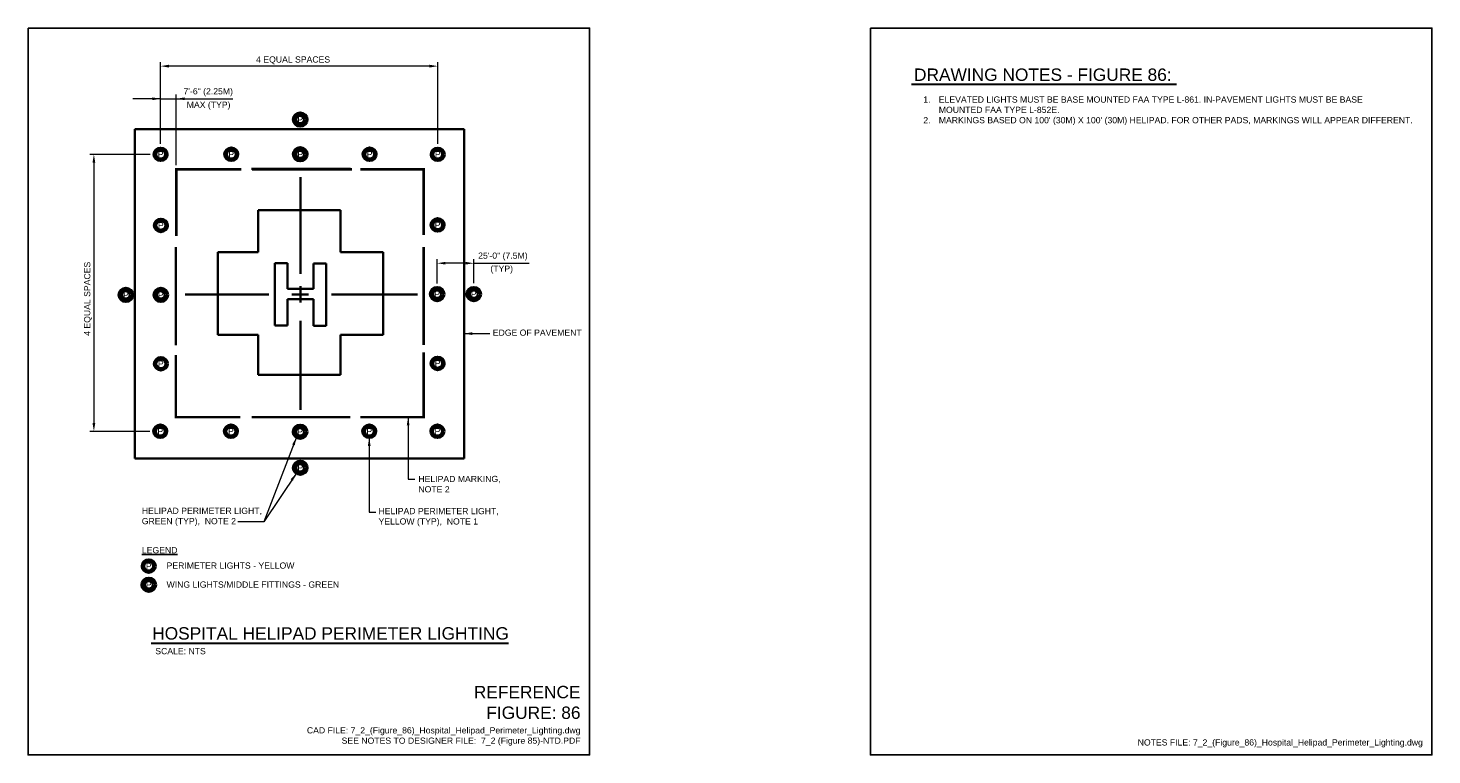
# Model space of a CAD drawing. Header units: inches. Extents: x 0 to 21.3, y 0 to 11.
import ezdxf
from ezdxf.enums import TextEntityAlignment as Align

# ---------------------------------------------------------------- set-up
doc = ezdxf.new("R2010")
doc.units = ezdxf.units.IN
doc.header["$LTSCALE"] = 0.5
doc.header["$MEASUREMENT"] = 0
doc.header["$PDSIZE"] = 2
doc.layers.get('0').update_dxf_attribs({"linetype": 'CONTINUOUS', "lineweight": 35})
doc.layers.get('DEFPOINTS').update_dxf_attribs({"linetype": 'CONTINUOUS', "lineweight": 35})
for name, color, linetype, lineweight in [('C-HELI-CNTR', 1, 'CONTINUOUS', 35), ('C-HELI-IDEN', 2, 'CONTINUOUS', 35), ('C-HELI-SHLD', 6, 'CONTINUOUS', 35), ('C-HELI-TDZM', 6, 'CONTINUOUS', 35), ('C-PADS-OTLN', 4, 'CONTINUOUS', 35), ('E-AFLD-LITE-LANE @ 1', 203, 'CONTINUOUS', 50), ('G-ANNO-RDME', 5, 'CONTINUOUS', 18)]:
    doc.layers.add(name, color=color, linetype=linetype, lineweight=lineweight)
for name, color, linetype in [('G-ANNO-DIMS', 7, 'CONTINUOUS'), ('G-ANNO-TEXT', 7, 'CONTINUOUS'), ('G-ANNO-TTLB', 7, 'CONTINUOUS')]:
    doc.layers.add(name, color=color, linetype=linetype)
doc.styles.add('00-E-TITLE-1_1', font='arial.ttf', dxfattribs={"height": 0.1875})
doc.styles.add('01-E-BLDG-1_1', font='arial.ttf', dxfattribs={"height": 0.09375})
doc.styles.add('Arial', font='arial.ttf')
doc.dimstyles.new('01-E-BLDG-1_1', dxfattribs={"dimtxt": 0.09375, "dimasz": 0.125, "dimexe": 0.0625, "dimexo": 0.0625, "dimgap": 0.0625, "dimtad": 1, "dimdec": 4, "dimzin": 3, "dimdsep": 46, "dimlunit": 4, "dimtxsty": '01-E-BLDG-1_1', "dimcen": 0.0625, "dimclrd": 1, "dimclre": 1, "dimclrt": 256, "dimazin": 0, "dimtfac": 1, "dimtdec": 4, "dimtmove": 1, "dimatfit": 3, "dimfxl": 1, "dimfrac": 2, "dimtolj": 1, "dimtzin": 3, "dimlwd": 0, "dimlwe": 0, "dimarcsym": 0})

# ---------------------------------------------------------------- blocks, each defined once
blk = doc.blocks.new('*D1')
at = {"layer": 'DEFPOINTS', "color": 0, "transparency": 16777216}
for p in [(2.006, 10.424), (2.006, 9.185), (6.201, 9.185)]:
    blk.add_point(p, dxfattribs=at)
at = {"layer": 'G-ANNO-DIMS', "color": 1, "lineweight": 0, "transparency": 16777216}
for p, q in [((2.006, 9.248), (2.006, 10.486)), ((6.076, 10.424), (2.131, 10.424)), ((6.201, 9.248), (6.201, 10.486))]:
    blk.add_line(p, q, dxfattribs=at)
at = {"layer": 'G-ANNO-DIMS', "color": 1, "transparency": 16777216}
for points in [[(2.131, 10.445), (2.131, 10.403), (2.006, 10.424)], [(6.076, 10.445), (6.076, 10.403), (6.201, 10.424)]]:
    blk.add_solid(points, dxfattribs=at)
at = {"layer": 'G-ANNO-DIMS', "transparency": 16777216, "insert": (4.012, 10.512), "char_height": 0.09375, "attachment_point": 5, "style": '01-E-BLDG-1_1'}
blk.add_mtext('\\A1;4 EQUAL SPACES', dxfattribs=at)
blk = doc.blocks.new('*D2')
at = {"layer": 'DEFPOINTS', "color": 0, "transparency": 16777216}
for p in [(1.91, 9.089), (0.996, 4.897), (1.906, 4.897)]:
    blk.add_point(p, dxfattribs=at)
at = {"layer": 'G-ANNO-DIMS', "color": 1, "lineweight": 0, "transparency": 16777216}
for p, q in [((1.848, 9.089), (0.934, 9.089)), ((0.996, 8.964), (0.996, 5.022)), ((1.843, 4.897), (0.934, 4.897))]:
    blk.add_line(p, q, dxfattribs=at)
at = {"layer": 'G-ANNO-DIMS', "color": 1, "transparency": 16777216}
for points in [[(0.975, 8.964), (1.017, 8.964), (0.996, 9.089)], [(0.975, 5.022), (1.017, 5.022), (0.996, 4.897)]]:
    blk.add_solid(points, dxfattribs=at)
at = {"layer": 'G-ANNO-DIMS', "transparency": 16777216, "insert": (0.908, 6.903), "char_height": 0.09375, "attachment_point": 5, "rotation": 90, "style": '01-E-BLDG-1_1'}
blk.add_mtext('\\A1;4 EQUAL SPACES', dxfattribs=at)
blk = doc.blocks.new('*D3')
at = {"layer": 'DEFPOINTS', "color": 0, "transparency": 16777216}
for p in [(2.244, 9.93), (2.006, 9.187), (2.244, 8.863)]:
    blk.add_point(p, dxfattribs=at)
at = {"layer": 'G-ANNO-DIMS', "color": 1, "lineweight": 0, "transparency": 16777216}
for p, q in [((2.006, 9.25), (2.006, 9.993)), ((2.244, 8.925), (2.244, 9.993)), ((2.006, 9.93), (2.244, 9.93))]:
    blk.add_line(p, q, dxfattribs=at)
at = {"layer": 'G-ANNO-DIMS', "transparency": 16777216, "insert": (2.727, 10.029), "char_height": 0.09375, "attachment_point": 5, "style": '01-E-BLDG-1_1'}
blk.add_mtext('\\A1;7\'-6" (2.25M)', dxfattribs=at)
blk = doc.blocks.new('*D4')
at = {"layer": 'DEFPOINTS', "color": 0, "transparency": 16777216}
for p in [(6.193, 7.441), (6.193, 7.07), (6.747, 7.076)]:
    blk.add_point(p, dxfattribs=at)
at = {"layer": 'G-ANNO-DIMS', "color": 1, "lineweight": 0, "transparency": 16777216}
for p, q in [((6.193, 7.132), (6.193, 7.504)), ((6.622, 7.441), (6.318, 7.441)), ((6.747, 7.139), (6.747, 7.504))]:
    blk.add_line(p, q, dxfattribs=at)
at = {"layer": 'G-ANNO-DIMS', "color": 1, "transparency": 16777216}
for points in [[(6.318, 7.462), (6.318, 7.421), (6.193, 7.441)], [(6.622, 7.462), (6.622, 7.421), (6.747, 7.441)]]:
    blk.add_solid(points, dxfattribs=at)
at = {"layer": 'G-ANNO-DIMS', "transparency": 16777216, "insert": (7.187, 7.542), "char_height": 0.09375, "attachment_point": 5, "style": '01-E-BLDG-1_1'}
blk.add_mtext('\\A1;25\'-0" (7.5M)', dxfattribs=at)
blk = doc.blocks.new('HPPLEL')
at = {"color": 0, "linetype": 'Continuous'}
for radius in [0.0958, 0.075]:
    blk.add_circle((0, 0), radius, dxfattribs=at)
at = {"linetype": 'Continuous', "style": 'Arial'}
blk.add_text('P', height=0.0938, dxfattribs=at).set_placement((0, 0), align=Align.MIDDLE_CENTER)
blk = doc.blocks.new('HPPLSF')
at = {"color": 0, "linetype": 'Continuous'}
for p, q in [((-0.047, 0.047), (-0.072, 0.072)), ((0.047, 0.047), (0.072, 0.072)), ((-0.072, -0.072), (-0.047, -0.047)), ((0.072, -0.072), (0.047, -0.047))]:
    blk.add_line(p, q, dxfattribs=at)
for radius in [0.101, 0.0658]:
    blk.add_circle((0, 0), radius, dxfattribs=at)
at = {"linetype": 'Continuous', "style": 'Arial'}
blk.add_text('P', height=0.0938, dxfattribs=at).set_placement((0, 0), align=Align.MIDDLE_CENTER)

msp = doc.modelspace()

# ---------------------------------------------------------------- linework, layer by layer
at = {"layer": 'C-HELI-CNTR'}
for p, q in [((4.12266, 8.74258), (4.12266, 7.28312)), ((4.12266, 7.09662), (4.12266, 6.84721)), ((3.64392, 6.96905), (2.37755, 6.96905)), ((4.24345, 6.96905), (3.99404, 6.96905)), ((5.89689, 6.96905), (4.59381, 6.96905)), ((4.12266, 6.57186), (4.12266, 5.22324))]:
    msp.add_line(p, q, dxfattribs=at)
at = {"layer": 'C-HELI-IDEN'}
for p, q in [((3.73728, 7.44262), (3.92671, 7.44262)), ((3.73728, 6.50043), (3.73728, 7.44262)), ((3.92671, 7.44262), (3.92728, 7.05348)), ((4.32236, 7.05348), (4.32281, 7.438)), ((4.32281, 7.438), (4.51224, 7.438)), ((4.51224, 7.438), (4.51224, 6.49581)), ((3.92728, 7.05348), (4.32236, 7.05348)), ((3.92728, 6.89922), (3.92671, 6.50043)), ((4.32236, 6.89922), (3.92728, 6.89922)), ((4.32281, 6.49581), (4.32236, 6.89922)), ((3.92671, 6.50043), (3.73728, 6.50043)), ((4.51224, 6.49581), (4.32281, 6.49581))]:
    msp.add_line(p, q, dxfattribs=at)
at = {"layer": 'C-HELI-SHLD'}
msp.add_line((3.38107, 8.8687), (4.87998, 8.8687), dxfattribs=at)
at = {"layer": 'C-HELI-SHLD', "const_width": 0.0375, "flags": 128}
for points in [[(2.24329, 7.85283), (2.24329, 8.86245), (3.2305, 8.86245)], [(3.38997, 8.86245), (4.90116, 8.86245)], [(5.03026, 8.86245), (5.9871, 8.86245), (5.9871, 7.86802)], [(2.2357, 7.68583), (2.2357, 6.19797)], [(5.9871, 7.68583), (5.9871, 6.20556)], [(2.2357, 6.05374), (2.2357, 5.11244), (3.21531, 5.11244)], [(5.03026, 5.11244), (5.9871, 5.11244), (5.9871, 6.09169)], [(3.38238, 5.11244), (4.87838, 5.11244)]]:
    msp.add_lwpolyline(points, dxfattribs=at)
at = {"layer": 'C-HELI-TDZM'}
for p, q in [((3.48244, 8.24427), (4.7268, 8.24427)), ((3.48244, 7.60807), (3.48244, 8.24427)), ((4.7268, 8.24427), (4.7268, 7.60807)), ((2.8745, 6.35942), (2.8745, 7.60807)), ((2.8745, 7.60807), (3.48244, 7.60807)), ((4.7268, 7.60807), (5.37273, 7.60807)), ((5.37273, 7.60807), (5.37273, 6.35942)), ((3.48244, 6.35942), (2.8745, 6.35942)), ((3.48244, 5.75171), (3.48244, 6.35942)), ((5.37273, 6.35942), (4.7268, 6.35942)), ((4.7268, 6.35942), (4.7268, 5.75171)), ((4.7268, 5.75171), (3.48244, 5.75171))]:
    msp.add_line(p, q, dxfattribs=at)
at = {"layer": 'C-PADS-OTLN'}
for p, q in [((1.61847, 9.47231), (6.59912, 9.47231)), ((1.61847, 4.48427), (1.61847, 9.47231)), ((6.59912, 9.47231), (6.59912, 4.48427)), ((6.59912, 4.48427), (1.61847, 4.48427))]:
    msp.add_line(p, q, dxfattribs=at)
at = {"layer": 'G-ANNO-DIMS', "color": 1, "lineweight": 0}
for p, q in [((2.66434, 9.93008), (3.09846, 9.93008)), ((6.74622, 7.44135), (7.58431, 7.44135))]:
    msp.add_line(p, q, dxfattribs=at)
at = {"layer": 'G-ANNO-TEXT', "linetype": 'Continuous', "lineweight": 30}
for p, q in [((13.3713, 10.14903), (17.38423, 10.14903)), ((1.86392, 1.69367), (7.27227, 1.69367))]:
    msp.add_line(p, q, dxfattribs=at)
at = {"layer": 'G-ANNO-TTLB'}
for points in [[(0, 11), (8.5, 11), (8.5, 0), (0, 0)], [(12.75, 11), (21.25, 11), (21.25, 0), (12.75, 0)]]:
    msp.add_lwpolyline(points, close=True, dxfattribs=at)

# ---------------------------------------------------------------- block references
at = {"layer": 'E-AFLD-LITE-LANE @ 1'}
for name, p in [('HPPLSF', (4.11947, 9.616)), ('HPPLEL', (2.00613, 9.08928)), ('HPPLEL', (3.0753, 9.08976)), ('HPPLSF', (4.11947, 9.08976)), ('HPPLEL', (5.17005, 9.08976)), ('HPPLEL', (6.20087, 9.08928)), ('HPPLEL', (2.00961, 8.0138)), ('HPPLEL', (6.19911, 8.01989)), ('HPPLSF', (1.48057, 6.96185)), ('HPPLSF', (2.00961, 6.96185)), ('HPPLSF', (6.19264, 6.97536)), ('HPPLSF', (6.74671, 6.97536)), ('HPPLEL', (2.00961, 5.91905)), ('HPPLEL', (6.19911, 5.92514)), ('HPPLEL', (2.00174, 4.89733)), ('HPPLEL', (3.07006, 4.89781)), ('HPPLSF', (4.11744, 4.89134)), ('HPPLEL', (5.16481, 4.89781)), ('HPPLEL', (6.19648, 4.89781)), ('HPPLSF', (4.12068, 4.34574)), ('HPPLEL', (1.82668, 2.85714)), ('HPPLSF', (1.82668, 2.57626))]:
    msp.add_blockref(name, p, dxfattribs=at)

# ---------------------------------------------------------------- texts
at = {"layer": 'G-ANNO-RDME', "attachment_point": 9}
for s, insert, char_height, width, style in [('REFERENCE FIGURE: 86', (8.36242, 0.54239), 0.1875, 1.5649158, '00-E-TITLE-1_1'), ('CAD FILE: 7_2_(Figure_86)_Hospital_Helipad_Perimeter_Lighting.dwg\\PSEE NOTES TO DESIGNER FILE:  7_2 (Figure 85)-NTD.PDF', (8.36242, 0.14065), 0.09375, 7.0264495, '01-E-BLDG-1_1'), ('NOTES FILE: 7_2_(Figure_86)_Hospital_Helipad_Perimeter_Lighting.dwg', (21.11242, 0.11416), 0.09375, 7.0264495, '01-E-BLDG-1_1')]:
    msp.add_mtext(s, dxfattribs=dict(at, insert=insert, char_height=char_height, width=width, style=style))
at = {"layer": 'G-ANNO-TEXT', "style": '00-E-TITLE-1_1'}
for s, p in [('DRAWING NOTES - FIGURE 86:', (13.41045, 10.1447)), ('HOSPITAL HELIPAD PERIMETER LIGHTING', (1.8785, 1.68934))]:
    msp.add_text(s, height=0.1875, dxfattribs=at).set_placement(p, align=Align.BOTTOM_LEFT)
at = {"layer": 'G-ANNO-TEXT', "style": '01-E-BLDG-1_1'}
msp.add_text('SCALE: NTS', height=0.09375, dxfattribs=at).set_placement((1.92558, 1.61769), align=Align.TOP_LEFT)
at = {"layer": 'G-ANNO-TEXT', "char_height": 0.09375, "attachment_point": 1, "style": '01-E-BLDG-1_1'}
for s, insert, width in [('MAX (TYP)', (2.40149, 9.88585), 1.5503051), ("\\pi-0.23438,l0.375;1.^IELEVATED LIGHTS MUST BE BASE MOUNTED FAA TYPE L-861. IN-PAVEMENT LIGHTS MUST BE BASE MOUNTED FAA TYPE L-852E.\\P2.^IMARKINGS BASED ON 100' (30M) X 100' (30M) HELIPAD. FOR OTHER PADS, MARKINGS WILL APPEAR DIFFERENT.", (13.41045, 9.96565), 7.4237884), ('(TYP)', (6.99846, 7.40669), 1.5503051), ('EDGE OF PAVEMENT', (7.03408, 6.43772), 1.3223225), ('HELIPAD MARKING, NOTE 2', (5.90807, 4.22344), 1.5503051), ('HELIPAD PERIMETER LIGHT, GREEN (TYP),  NOTE 2', (1.72147, 3.74171), 1.8489689), ('HELIPAD PERIMETER LIGHT, YELLOW (TYP),  NOTE 1', (5.30455, 3.73711), 1.8489689)]:
    msp.add_mtext(s, dxfattribs=dict(at, insert=insert, width=width))
at = {"layer": 'G-ANNO-TEXT', "insert": (1.72289, 3.14488), "char_height": 0.09375, "attachment_point": 1, "rotation": 360, "style": '01-E-BLDG-1_1'}
msp.add_mtext('\\A1;{\\LLEGEND}', dxfattribs=at)
at = {"layer": 'G-ANNO-TEXT', "char_height": 0.09375, "attachment_point": 1, "rotation": 360, "style": '01-E-BLDG-1_1'}
for s, insert, width in [('\\A1;PERIMETER LIGHTS - YELLOW', (2.09671, 2.91247), 2.9424082), ('\\A1;WING LIGHTS/MIDDLE FITTINGS - GREEN', (2.09671, 2.62524), 2.7407021)]:
    msp.add_mtext(s, dxfattribs=dict(at, insert=insert, width=width))

# ---------------------------------------------------------------- dimensions: what is measured, and where the dimension line sits
at = {"layer": 'G-ANNO-DIMS'}
for base, p1, p2, text, picture, middle in [((2.00613, 10.42369), (6.20087, 9.18508), (2.00613, 9.18508), '4 EQUAL SPACES', '*D1', (4.01158, 10.39782)), ((2.24377, 9.93008), (2.00613, 9.18723), (2.24377, 8.86287), '7\'-6" (2.25M)', '*D3', (2.72716, 9.90516)), ((6.19264, 7.44135), (6.74671, 7.07614), (6.19264, 7.06999), '25\'-0" (7.5M)', '*D4', (7.18717, 7.41827))]:
    dim = msp.add_linear_dim(base=base, p1=p1, p2=p2, text=text, dimstyle='01-E-BLDG-1_1', dxfattribs=at)
    dim.commit()
    dim.dimension.update_dxf_attribs({"geometry": picture, "text_midpoint": middle, "dimtype": 160})
dim = msp.add_linear_dim(base=(0.99612, 4.89733), p1=(1.91033, 9.08928), p2=(1.90594, 4.89733), angle=90, text='4 EQUAL SPACES', dimstyle='01-E-BLDG-1_1', dxfattribs=at)
dim.commit()
dim.dimension.update_dxf_attribs({"geometry": '*D2', "text_midpoint": (1.022, 6.90278), "dimtype": 160})

# ---------------------------------------------------------------- leaders
at = {"layer": 'G-ANNO-TEXT'}
for points in [[(2.00613, 9.93008), (1.58556, 9.93008)], [(2.24377, 9.93008), (2.66434, 9.93008)], [(6.59912, 6.37607), (6.98809, 6.37607)], [(5.7528, 5.11244), (5.7528, 4.17402), (5.85303, 4.17402)], [(4.06197, 4.8072), (3.56923, 3.52806)], [(5.16397, 4.80111), (5.16397, 3.67431), (5.2642, 3.67431)], [(4.06112, 4.26444), (3.56923, 3.52806), (3.17587, 3.52806)]]:
    msp.add_leader(points, dimstyle='01-E-BLDG-1_1', dxfattribs=at)

doc.saveas('drawing.dxf')
